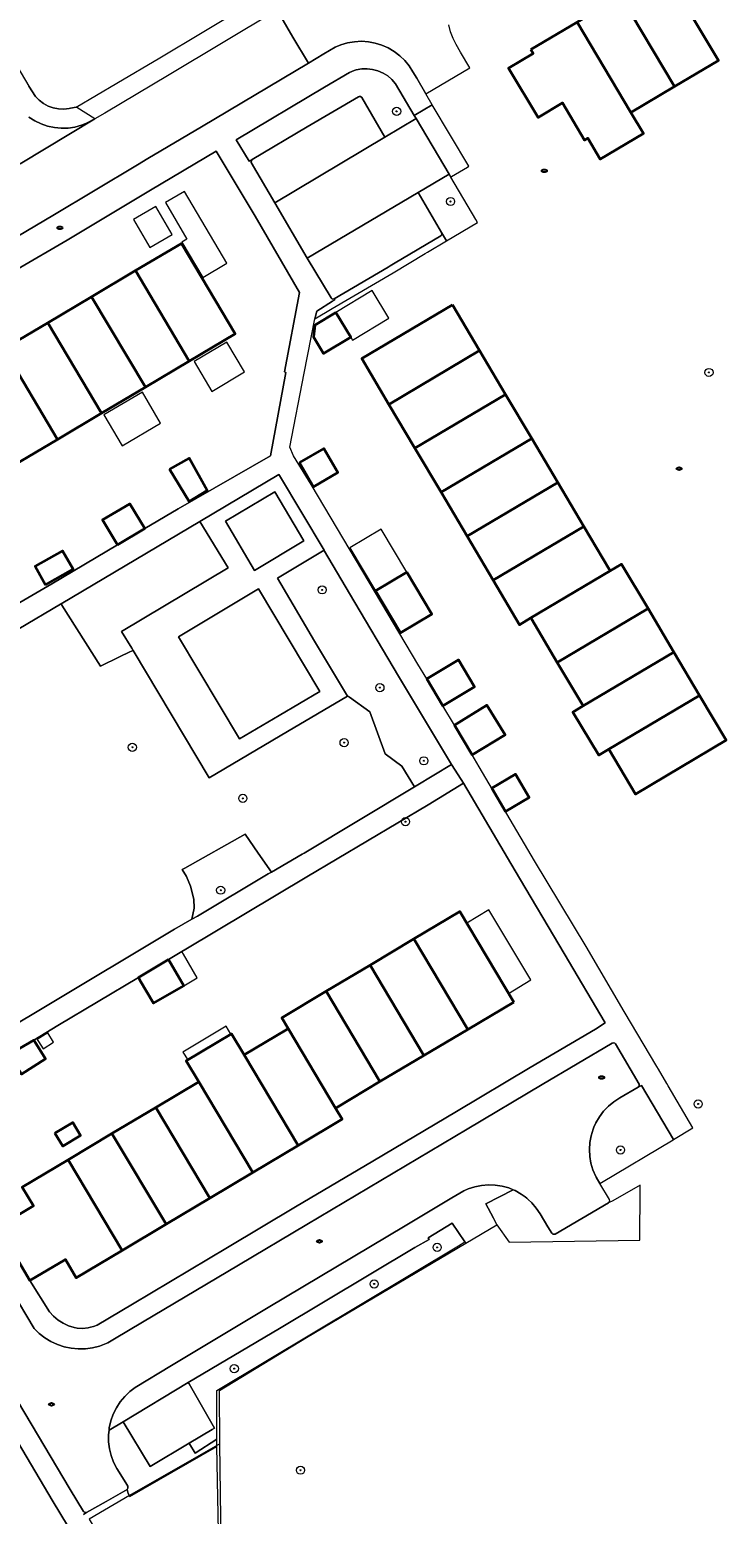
# Model space of a CAD drawing. Extents: x 147051 to 149075, y 463071 to 465537.
# Tile 221 of 229: x 148183 to 148251, y 464692 to 464838. Entities that reach past the tile are written whole.
import ezdxf
from ezdxf.enums import TextEntityAlignment as Align

# ---------------------------------------------------------------- set-up
doc = ezdxf.new("R2010")
doc.units = 0
doc.header["$LTSCALE"] = 0.5
doc.layers.get('0').update_dxf_attribs({"linetype": 'CONTINUOUS'})
for name, color, linetype, lineweight in [('B-PV-GR-BEPLANTING_CULTUUR_HEESTERS-GV', 252, 'CONTINUOUS', 18), ('B-PV-GR-BOOM-S', 252, 'CONTINUOUS', 25), ('B-PV-IE-MEUBILAIR-S', 252, 'CONTINUOUS', 25), ('B-PV-IE-TERREINAFSCHEIDING_KUNSTMATIG_HEKWERK-G', 252, 'CONTINUOUS', 18), ('B-PV-OG-BEBOUWING-GV', 6, 'CONTINUOUS', 35), ('B-PV-OG-BEBOUWING_LUIFEL-GV', 6, 'CONTINUOUS', 18), ('B-PV-OG-TERREIN_BEGROEID-GV', 252, 'CONTINUOUS', 18), ('B-PV-OG-TERREIN_ERF-GV', 252, 'CONTINUOUS', 18), ('B-PV-VH-GESLOTENVERHARDING_ASFALT-GV', 252, 'CONTINUOUS', 18), ('B-PV-VH-ONVERHARD-GV', 252, 'CONTINUOUS', 18), ('B-PV-VH-OPENVERHARDING-GV', 252, 'CONTINUOUS', 18), ('B-PV-VH-OPENVERHARDING_BETONSTRAATSTEEN-GV', 252, 'CONTINUOUS', 18), ('B-PV-VH-OPENVERHARDING_TEGEL-GV', 252, 'CONTINUOUS', 18)]:
    doc.layers.add(name, color=color, linetype=linetype, lineweight=lineweight)
doc.styles.add('NLCS-ISO', font='NLCS-ISO.ttf')

# ---------------------------------------------------------------- blocks, each defined once
blk = doc.blocks.new('SIE-MEUBILAIR_PUT_RIOOLPUT-SO')
blk.add_ellipse((0, 0), major_axis=(1.25, 0), ratio=0.54)
at = {"style": 'NLCS-ISO'}
blk.add_text('ri', height=0.75, dxfattribs=at).set_placement((-0.04, 0.07), align=Align.MIDDLE_CENTER)
blk = doc.blocks.new('SGR-BOOM_GBKN-SO')
at = {"linetype": 'ByBlock', "lineweight": 18}
h = blk.add_hatch(color=0, dxfattribs=at)
h.dxf.hatch_style = 1
edge = h.paths.add_edge_path()
edge.add_arc((0, 0), 0.25, 0, 360)
at = {"color": 0, "linetype": 'ByBlock', "lineweight": 18}
for radius in [2, 0.25]:
    blk.add_circle((0, 0), radius, dxfattribs=at)
at = {"color": 0, "linetype": 'ByBlock', "lineweight": 18, "style": 'NLCS-ISO'}
blk.add_attdef('SOORT', (2.5, 0), '', height=1.5, dxfattribs=at)

msp = doc.modelspace()

# ---------------------------------------------------------------- linework, layer by layer
at = {"layer": 'B-PV-GR-BEPLANTING_CULTUUR_HEESTERS-GV', "flags": 128}
for points in [[(148218.192, 464833.104), (148217.735, 464833.392), (148217.241, 464833.609), (148216.721, 464833.752), (148216.185, 464833.815), (148215.646, 464833.799), (148215.115, 464833.703), (148214.912, 464833.645), (148214.469, 464833.458), (148211.991, 464832.023), (148203.372, 464826.858), (148204.623, 464824.766), (148204.918, 464824.917), (148210.303, 464828.115), (148215.327, 464831.077), (148215.394, 464831.096), (148215.538, 464831.079), (148215.653, 464830.989), (148217.919, 464827.101), (148220.975, 464828.929), (148220.789, 464829.243), (148218.953, 464832.343), (148218.6, 464832.752)], [(148186.285, 464781.304), (148186.296, 464781.286), (148190.083, 464775.302), (148191.942, 464776.21), (148192.947, 464776.701), (148193.27, 464776.859), (148193.14, 464777.078), (148192.142, 464778.708), (148202.563, 464784.934), (148199.813, 464789.489), (148186.22, 464781.406)], [(148214.357, 464772.341), (148214.465, 464772.262), (148216.438, 464770.826), (148217.941, 464766.739), (148219.582, 464765.505), (148220.806, 464763.498), (148220.981, 464763.603), (148224.438, 464765.694), (148219.257, 464774.344), (148214.445, 464782.421), (148212.01, 464786.569), (148211.96, 464786.655), (148207.391, 464783.923), (148211.03, 464777.768), (148214.248, 464772.358)], [(148205.527, 464757.001), (148204.243, 464758.865), (148198.319, 464755.54), (148198.089, 464755.407), (148198.483, 464754.726), (148198.88, 464753.756), (148199.212, 464752.495), (148199.235, 464751.601), (148199.024, 464750.525), (148199.564, 464750.839), (148206.481, 464754.963), (148206.803, 464755.149)], [(148228.883, 464720.621), (148230.093, 464718.911), (148242.87, 464719.1), (148242.894, 464724.11), (148242.895, 464724.183), (148242.899, 464724.496), (148240.236, 464722.945), (148239.813, 464722.772), (148234.602, 464719.692), (148234.533, 464719.678), (148234.393, 464719.701), (148234.375, 464719.704), (148234.248, 464719.802), (148233.882, 464720.408), (148233.107, 464721.689), (148232.733, 464722.252), (148232.296, 464722.766), (148231.937, 464723.099), (148231.8, 464723.226), (148231.657, 464723.331), (148231.254, 464723.624), (148230.665, 464723.954), (148230.462, 464724.038), (148227.805, 464722.675), (148228.041, 464722.224), (148228.544, 464721.268)], [(148198.749, 464705.029), (148201.234, 464700.704), (148201.022, 464700.578), (148198.753, 464699.228), (148198.784, 464699.175), (148199.331, 464698.251), (148201.462, 464699.607), (148201.462, 464704.384), (148225.135, 464718.563), (148225.758, 464718.936), (148224.508, 464720.774), (148222.151, 464719.343), (148222.237, 464719.153), (148220.865, 464718.381), (148207.61, 464710.463), (148198.676, 464705.156)], [(148198.753, 464699.228), (148194.932, 464696.956), (148192.305, 464701.329), (148190.917, 464700.495), (148190.868, 464700.051), (148190.873, 464699.36), (148190.957, 464698.675), (148191.12, 464698.003), (148191.359, 464697.355), (148191.672, 464696.739), (148192.543, 464695.352), (148192.765, 464695), (148192.765, 464694.832), (148192.699, 464694.689), (148192.69, 464694.684), (148192.772, 464694.312), (148192.953, 464693.999), (148201.462, 464698.914), (148201.462, 464699.607), (148199.331, 464698.251), (148198.784, 464699.175)]]:
    msp.add_lwpolyline(points, close=True, dxfattribs=at)
at = {"layer": 'B-PV-IE-TERREINAFSCHEIDING_KUNSTMATIG_HEKWERK-G', "flags": 128}
for points in [[(148211.057, 464809.331), (148212.761, 464810.338), (148218.725, 464813.815), (148221.852, 464815.709)], [(148221.852, 464815.709), (148222.095, 464815.856)], [(148225.844, 464718.809), (148228.883, 464720.621)], [(148201.747, 464699.146), (148201.739, 464704.376), (148210.248, 464709.581), (148225.844, 464718.809)], [(148201.747, 464699.146), (148192.918, 464694.088), (148188.964, 464691.792), (148190.524, 464689.184)], [(148202.01, 464682.393), (148201.872, 464691.873), (148201.747, 464699.146)]]:
    msp.add_lwpolyline(points, dxfattribs=at)
at = {"layer": 'B-PV-OG-BEBOUWING-GV', "flags": 128}
for points in [[(148245.301, 464843.457), (148241.001, 464840.907), (148246.268, 464832.057), (148250.566, 464834.613)], [(148241.001, 464840.907), (148236.738, 464838.379), (148242.009, 464829.523), (148246.268, 464832.057)], [(148232.201, 464835.689), (148232.43, 464835.305), (148230.03, 464833.876), (148232.913, 464829.033), (148235.312, 464830.462), (148237.473, 464826.833), (148237.773, 464827.01), (148238.993, 464824.953), (148243.232, 464827.467), (148242.009, 464829.523), (148236.738, 464838.379)], [(148198.771, 464805.171), (148203.27, 464807.839), (148198.011, 464816.708), (148193.512, 464814.041)], [(148194.471, 464802.621), (148198.771, 464805.171), (148193.512, 464814.041), (148189.211, 464811.491)], [(148190.17, 464800.071), (148194.471, 464802.621), (148189.211, 464811.491), (148184.91, 464808.941)], [(148213.123, 464809.945), (148211.056, 464808.705), (148210.921, 464807.549), (148211.897, 464805.923), (148214.573, 464807.529)], [(148224.523, 464810.706), (148215.647, 464805.444), (148218.314, 464800.945), (148227.19, 464806.207)], [(148185.869, 464797.521), (148190.17, 464800.071), (148184.91, 464808.941), (148180.61, 464806.391)], [(148181.568, 464794.971), (148185.869, 464797.521), (148180.61, 464806.391), (148176.309, 464803.841)], [(148218.314, 464800.945), (148220.863, 464796.644), (148229.74, 464801.906), (148227.19, 464806.207)], [(148232.289, 464797.605), (148229.74, 464801.906), (148220.863, 464796.644), (148223.413, 464792.343)], [(148209.563, 464795.244), (148210.938, 464792.883), (148213.32, 464794.269), (148211.946, 464796.631)], [(148223.413, 464792.343), (148225.962, 464788.042), (148234.839, 464793.303), (148232.289, 464797.605)], [(148196.844, 464794.593), (148198.744, 464791.435), (148200.526, 464792.506), (148198.759, 464795.664)], [(148225.962, 464788.042), (148228.512, 464783.741), (148237.388, 464789.002), (148234.839, 464793.303)], [(148191.734, 464787.199), (148194.408, 464788.783), (148192.962, 464791.217), (148190.29, 464789.631)], [(148228.512, 464783.741), (148231.102, 464779.371), (148232.211, 464780.03), (148239.973, 464784.642), (148239.882, 464784.795), (148237.388, 464789.002)], [(148184.692, 464783.277), (148187.395, 464784.803), (148186.369, 464786.619), (148183.667, 464785.093)], [(148232.26, 464779.947), (148232.268, 464779.934), (148234.799, 464775.673), (148243.678, 464780.949), (148241.089, 464785.305), (148239.973, 464784.642), (148232.211, 464780.03)], [(148220.06, 464784.508), (148216.998, 464782.68), (148219.457, 464778.56), (148222.519, 464780.388)], [(148234.799, 464775.673), (148237.327, 464771.418), (148246.206, 464776.694), (148243.678, 464780.949)], [(148237.327, 464771.418), (148236.319, 464770.812), (148238.863, 464766.582), (148239.852, 464767.169), (148248.731, 464772.444), (148246.206, 464776.694)], [(148222.017, 464774.067), (148223.593, 464771.423), (148226.699, 464773.273), (148225.125, 464775.917)], [(148239.852, 464767.169), (148242.461, 464762.778), (148251.34, 464768.053), (148248.731, 464772.444)], [(148224.72, 464769.531), (148226.456, 464766.617), (148229.684, 464768.594), (148227.911, 464771.486)], [(148228.399, 464763.366), (148229.737, 464761.093), (148232.04, 464762.449), (148230.702, 464764.721)], [(148230.529, 464742.412), (148225.252, 464751.283), (148220.762, 464748.602), (148226.034, 464739.738)], [(148220.762, 464748.602), (148216.468, 464746.04), (148221.736, 464737.182), (148226.034, 464739.738)], [(148196.742, 464746.583), (148193.782, 464744.816), (148193.942, 464744.549), (148195.274, 464742.323), (148198.22, 464744.023)], [(148217.439, 464734.626), (148221.736, 464737.182), (148216.468, 464746.04), (148212.175, 464743.477)], [(148213.082, 464732.035), (148213.21, 464732.111), (148217.439, 464734.626), (148212.175, 464743.477), (148207.822, 464740.879), (148208.447, 464739.829)], [(148213.082, 464732.035), (148208.447, 464739.829), (148208.304, 464739.744), (148204.133, 464737.254), (148209.431, 464728.38), (148213.73, 464730.946)], [(148181.14, 464737.273), (148182.337, 464735.372), (148184.696, 464736.858), (148183.607, 464738.588), (148183.536, 464738.702)], [(148204.133, 464737.254), (148202.912, 464739.306), (148198.47, 464736.662), (148199.694, 464734.604), (148204.992, 464725.73), (148209.431, 464728.38)], [(148199.694, 464734.604), (148195.491, 464732.096), (148200.789, 464723.221), (148204.992, 464725.73)], [(148195.491, 464732.096), (148191.198, 464729.533), (148196.496, 464720.658), (148200.789, 464723.221)], [(148185.622, 464729.57), (148186.383, 464728.297), (148188.13, 464729.342), (148187.369, 464730.615)], [(148191.198, 464729.533), (148186.905, 464726.97), (148192.202, 464718.096), (148196.496, 464720.658)], [(148186.905, 464726.97), (148182.414, 464724.29), (148183.509, 464722.456), (148180.052, 464720.403), (148180.133, 464720.267), (148183.172, 464715.149), (148186.641, 464717.209), (148187.712, 464715.415), (148192.202, 464718.096)]]:
    msp.add_lwpolyline(points, close=True, dxfattribs=at)
at = {"layer": 'B-PV-OG-BEBOUWING_LUIFEL-GV', "flags": 128}
for points in [[(148198.045, 464816.843), (148200.094, 464813.374), (148202.451, 464814.767), (148198.297, 464821.801), (148196.44, 464820.704), (148198.546, 464817.139)], [(148194.919, 464816.293), (148197.106, 464817.585), (148195.482, 464820.334), (148193.295, 464819.042)], [(148214.573, 464807.529), (148214.741, 464807.25), (148218.301, 464809.395), (148216.678, 464812.087), (148213.123, 464809.945)], [(148204.184, 464804.117), (148202.455, 464807.044), (148199.244, 464805.148), (148200.972, 464802.221)], [(148192.21, 464796.883), (148195.966, 464799.1), (148194.174, 464802.153), (148190.41, 464799.931)], [(148217.542, 464788.727), (148214.478, 464786.898), (148216.996, 464782.679), (148220.06, 464784.508)], [(148225.925, 464750.152), (148230.017, 464743.271), (148232.206, 464744.581), (148228.098, 464751.451)], [(148198.053, 464747.365), (148196.742, 464746.583), (148198.22, 464744.023), (148199.541, 464744.786), (148198.206, 464747.099), (148198.056, 464747.36)], [(148198.612, 464736.747), (148202.838, 464739.262), (148202.372, 464740.043), (148198.149, 464737.523)], [(148185.483, 464738.497), (148184.909, 464739.408), (148183.882, 464738.761), (148184.015, 464738.55), (148184.456, 464737.85)]]:
    msp.add_lwpolyline(points, close=True, dxfattribs=at)
at = {"layer": 'B-PV-OG-TERREIN_BEGROEID-GV', "flags": 128}
for points in [[(148226.992, 464818.744), (148226.819, 464819.035), (148224.373, 464823.208), (148224.213, 464823.48), (148221.162, 464821.69), (148223.468, 464817.767), (148223.949, 464816.95)], [(148223.468, 464817.767), (148223.482, 464817.624), (148223.421, 464817.492), (148223.386, 464817.457), (148218.926, 464814.803), (148218.434, 464814.51), (148218.242, 464814.397), (148212.967, 464811.286), (148213.018, 464811.198), (148212.792, 464811.056), (148211.25, 464810.087), (148211.057, 464809.331), (148212.761, 464810.338), (148218.725, 464813.815), (148221.852, 464815.709), (148222.095, 464815.856), (148223.949, 464816.95)], [(148238.599, 464725.267), (148238.962, 464724.659), (148239.131, 464724.76), (148246.13, 464728.941), (148246.166, 464728.963), (148243.053, 464734.244), (148242.716, 464734.071), (148240.905, 464733.028), (148240.331, 464732.66), (148239.805, 464732.228), (148239.332, 464731.737), (148238.92, 464731.194), (148238.575, 464730.607), (148238.386, 464730.177), (148238.3, 464729.983), (148238.101, 464729.331), (148237.979, 464728.66), (148237.937, 464727.98), (148237.974, 464727.3), (148238.091, 464726.628), (148238.286, 464725.975), (148238.556, 464725.35)]]:
    msp.add_lwpolyline(points, close=True, dxfattribs=at)
msp.add_lwpolyline([(148174.672, 464736.001), (148184.522, 464741.894), (148197.337, 464749.544), (148199.024, 464750.525), (148199.235, 464751.601), (148199.212, 464752.495), (148198.88, 464753.756), (148198.483, 464754.726), (148198.089, 464755.407), (148198.319, 464755.54), (148204.243, 464758.865), (148205.527, 464757.001), (148206.803, 464755.149), (148209.819, 464756.887), (148210.021, 464757.006), (148220.806, 464763.498), (148219.582, 464765.505), (148217.941, 464766.739), (148216.438, 464770.826), (148214.465, 464772.262), (148214.357, 464772.341), (148214.248, 464772.358), (148208.391, 464768.908), (148200.711, 464764.371), (148193.27, 464776.859), (148192.947, 464776.701), (148191.942, 464776.21), (148190.083, 464775.302), (148186.296, 464781.286), (148186.285, 464781.304), (148186.22, 464781.406), (148186.154, 464781.367), (148182.098, 464778.96)], dxfattribs=at)
at = {"layer": 'B-PV-OG-TERREIN_ERF-GV', "flags": 128}
for points in [[(148174.515, 464846.57), (148183.066, 464832.116), (148183.715, 464831.101), (148184.081, 464830.725), (148184.499, 464830.409), (148184.96, 464830.16), (148185.454, 464829.985), (148185.969, 464829.886), (148186.492, 464829.867), (148187.013, 464829.927), (148187.145, 464829.956), (148187.696, 464830.058), (148191.682, 464832.407), (148195.89, 464834.887), (148204.16, 464839.834)], [(148181.413, 464781.093), (148185.304, 464783.388), (148191.734, 464787.199), (148190.29, 464789.631), (148192.962, 464791.217), (148194.408, 464788.783), (148197.696, 464790.732), (148206.715, 464795.904), (148208.223, 464804.069), (148208.1, 464804.146), (148209.567, 464811.887), (148205.204, 464819.392), (148201.391, 464825.743), (148194.983, 464821.917), (148186.824, 464817.018), (148181.877, 464814.149)], [(148180.61, 464806.391), (148184.91, 464808.941), (148189.211, 464811.491), (148193.512, 464814.041), (148198.011, 464816.708), (148203.27, 464807.839), (148198.771, 464805.171), (148194.471, 464802.621), (148190.17, 464800.071), (148185.869, 464797.521), (148181.568, 464794.971)], [(148180.052, 464720.403), (148183.509, 464722.456), (148182.414, 464724.29), (148186.905, 464726.97), (148191.198, 464729.533), (148195.491, 464732.096), (148199.694, 464734.604), (148198.47, 464736.662), (148202.912, 464739.306), (148204.133, 464737.254), (148208.304, 464739.744), (148208.447, 464739.829), (148207.822, 464740.879), (148212.175, 464743.477), (148216.468, 464746.04), (148220.762, 464748.602), (148225.252, 464751.283), (148230.529, 464742.412), (148226.034, 464739.738), (148221.736, 464737.182), (148217.439, 464734.626), (148213.21, 464732.111), (148213.082, 464732.035), (148213.73, 464730.946), (148209.431, 464728.38), (148204.992, 464725.73), (148200.789, 464723.221), (148196.496, 464720.658), (148192.202, 464718.096), (148187.712, 464715.415), (148186.641, 464717.209), (148183.172, 464715.149), (148185.098, 464712.095), (148185.481, 464711.659), (148185.92, 464711.28), (148186.408, 464710.964), (148186.934, 464710.719), (148187.489, 464710.547), (148187.787, 464710.489), (148188.327, 464710.462), (148188.866, 464710.516), (148189.107, 464710.576), (148189.39, 464710.647), (148189.737, 464710.782), (148193.205, 464712.84), (148202.495, 464718.379), (148209.183, 464722.357), (148216.729, 464726.845), (148224.933, 464731.707), (148232.125, 464735.996), (148238.542, 464739.779), (148239.47, 464740.401), (148235.464, 464747.181), (148230.662, 464755.27), (148225.609, 464763.85), (148222.152, 464761.741), (148210.279, 464754.687), (148198.428, 464747.589), (148198.053, 464747.365), (148196.742, 464746.583), (148198.22, 464744.023), (148195.274, 464742.323), (148193.942, 464744.549), (148193.782, 464744.816), (148185.91, 464740.118), (148183.536, 464738.702), (148183.607, 464738.588), (148184.696, 464736.858), (148182.337, 464735.372)], [(148186.857, 464691.15), (148185.434, 464693.491), (148177.149, 464707.442)], [(148201.795, 464682.27), (148201.462, 464698.914), (148192.953, 464693.999), (148192.772, 464694.312), (148192.69, 464694.684), (148190.617, 464693.513), (148188.719, 464692.421), (148188.409, 464692.242)]]:
    msp.add_lwpolyline(points, dxfattribs=at)
for points in [[(148214.573, 464807.529), (148211.897, 464805.923), (148210.921, 464807.549), (148211.056, 464808.705), (148213.123, 464809.945)], [(148211.946, 464796.631), (148213.32, 464794.269), (148210.938, 464792.883), (148209.563, 464795.244)], [(148198.759, 464795.664), (148200.526, 464792.506), (148198.744, 464791.435), (148196.844, 464794.593)], [(148183.667, 464785.093), (148186.369, 464786.619), (148187.395, 464784.803), (148184.692, 464783.277)], [(148222.519, 464780.388), (148219.457, 464778.56), (148216.998, 464782.68), (148220.06, 464784.508)], [(148230.702, 464764.721), (148232.04, 464762.449), (148229.737, 464761.093), (148228.399, 464763.366)], [(148187.369, 464730.615), (148188.13, 464729.342), (148186.383, 464728.297), (148185.622, 464729.57)]]:
    msp.add_lwpolyline(points, close=True, dxfattribs=at)
at = {"layer": 'B-PV-VH-GESLOTENVERHARDING_ASFALT-GV', "flags": 128}
msp.add_lwpolyline([(148176.026, 464813.878), (148185.396, 464819.446), (148193.706, 464824.408), (148194.724, 464825.012), (148199.962, 464828.116), (148210.427, 464834.367), (148208.912, 464836.904), (148207.382, 464839.559), (148196.808, 464833.214), (148190.487, 464829.461), (148189.539, 464828.898), (148182.222, 464824.503)], dxfattribs=at)
at = {"layer": 'B-PV-VH-ONVERHARD-GV', "flags": 128}
msp.add_lwpolyline([(148211.54, 464772.823), (148205.559, 464782.877), (148197.698, 464778.184), (148203.685, 464768.189), (148207.577, 464770.476)], close=True, dxfattribs=at)
at = {"layer": 'B-PV-VH-OPENVERHARDING-GV', "flags": 128}
for points in [[(148211.03, 464777.768), (148207.391, 464783.923), (148211.96, 464786.655), (148207.614, 464793.969), (148207.54, 464794.094), (148199.813, 464789.489), (148202.563, 464784.934), (148192.142, 464778.708), (148193.14, 464777.078), (148193.27, 464776.859), (148200.711, 464764.371), (148208.391, 464768.908), (148214.248, 464772.358)], [(148205.152, 464784.682), (148209.991, 464787.569), (148207.133, 464792.395), (148202.301, 464789.522)], [(148202.301, 464789.522), (148207.133, 464792.395), (148209.991, 464787.569), (148205.152, 464784.682)], [(148203.685, 464768.189), (148197.698, 464778.184), (148205.559, 464782.877), (148211.54, 464772.823), (148207.577, 464770.476)]]:
    msp.add_lwpolyline(points, close=True, dxfattribs=at)
at = {"layer": 'B-PV-VH-OPENVERHARDING_BETONSTRAATSTEEN-GV', "flags": 128}
for points in [[(148207.382, 464839.559), (148208.912, 464836.904), (148210.427, 464834.367), (148211.945, 464835.271), (148213.043, 464835.917), (148213.612, 464836.156), (148214.267, 464836.348), (148214.939, 464836.462), (148215.621, 464836.497), (148216.301, 464836.451), (148216.972, 464836.327), (148217.623, 464836.125), (148218.247, 464835.848), (148218.833, 464835.5), (148219.375, 464835.086), (148219.865, 464834.611), (148220.296, 464834.082), (148220.662, 464833.507), (148221.048, 464832.894), (148221.918, 464831.366), (148226.238, 464833.901), (148225.32, 464835.44), (148224.904, 464836.171), (148224.592, 464836.785), (148224.352, 464837.431), (148224.19, 464838.101)], [(148182.222, 464824.503), (148189.539, 464828.898), (148188.657, 464828.441), (148188.228, 464828.278), (148187.576, 464828.101), (148186.907, 464828.003), (148186.232, 464827.985), (148185.559, 464828.046), (148184.898, 464828.187), (148184.258, 464828.404), (148183.648, 464828.696), (148183.077, 464829.057)], [(148178.835, 464708.591), (148187.109, 464694.699), (148188.429, 464692.528), (148188.456, 464692.494), (148188.578, 464692.421), (148188.719, 464692.421), (148190.617, 464693.513), (148192.69, 464694.684), (148192.699, 464694.689), (148192.765, 464694.832), (148192.765, 464695), (148192.543, 464695.352), (148191.672, 464696.739), (148191.359, 464697.355), (148191.12, 464698.003), (148190.957, 464698.675), (148190.873, 464699.36), (148190.868, 464700.051), (148190.917, 464700.495), (148190.943, 464700.738), (148191.098, 464701.412), (148191.329, 464702.063), (148191.633, 464702.683), (148192.007, 464703.264), (148192.446, 464703.798), (148192.944, 464704.277), (148193.46, 464704.673), (148197.017, 464706.843), (148206.504, 464712.503), (148219.916, 464720.51), (148224.47, 464723.244), (148225.637, 464723.936), (148226.07, 464724.128), (148226.712, 464724.339), (148227.374, 464724.472), (148228.048, 464724.527), (148228.723, 464724.501), (148229.39, 464724.396), (148230.041, 464724.213), (148230.462, 464724.038), (148230.665, 464723.954), (148231.254, 464723.624), (148231.657, 464723.331), (148231.8, 464723.226), (148231.937, 464723.099), (148232.296, 464722.766), (148232.733, 464722.252), (148233.107, 464721.689), (148233.882, 464720.408), (148234.248, 464719.802), (148234.375, 464719.704), (148234.393, 464719.701), (148234.533, 464719.678), (148234.602, 464719.692), (148239.813, 464722.772), (148239.863, 464722.813), (148239.925, 464722.938), (148239.91, 464723.077), (148238.962, 464724.659), (148238.599, 464725.267), (148238.556, 464725.35), (148238.286, 464725.975), (148238.091, 464726.628), (148237.974, 464727.3), (148237.937, 464727.98), (148237.979, 464728.66), (148238.101, 464729.331), (148238.3, 464729.983), (148238.386, 464730.177), (148238.575, 464730.607), (148238.92, 464731.194), (148239.332, 464731.737), (148239.805, 464732.228), (148240.331, 464732.66), (148240.905, 464733.028), (148242.716, 464734.071), (148242.74, 464734.096), (148242.814, 464734.237), (148242.814, 464734.394), (148240.487, 464738.335), (148240.435, 464738.388), (148240.304, 464738.437), (148240.167, 464738.408), (148233.312, 464734.35), (148225.962, 464729.962), (148210.292, 464720.633), (148203.595, 464716.671), (148194.184, 464711.068), (148191.451, 464709.451), (148190.78, 464709.058), (148190.618, 464708.983), (148189.965, 464708.734), (148189.288, 464708.561), (148188.595, 464708.466), (148187.896, 464708.452), (148187.201, 464708.517), (148186.517, 464708.661), (148185.854, 464708.882), (148185.22, 464709.178), (148184.625, 464709.544), (148184.075, 464709.976), (148183.578, 464710.467), (148181.32, 464714.247)]]:
    msp.add_lwpolyline(points, dxfattribs=at)
for points in [[(148215.653, 464830.989), (148215.538, 464831.079), (148215.394, 464831.096), (148215.327, 464831.077), (148210.303, 464828.115), (148204.918, 464824.917), (148204.838, 464824.778), (148204.833, 464824.62), (148207.154, 464820.685), (148217.919, 464827.101)], [(148207.154, 464820.685), (148210.325, 464815.279), (148221.162, 464821.69), (148224.213, 464823.48), (148220.975, 464828.929), (148217.919, 464827.101)], [(148223.386, 464817.457), (148223.421, 464817.492), (148223.482, 464817.624), (148223.468, 464817.767), (148221.162, 464821.69), (148210.325, 464815.279), (148212.661, 464811.366), (148212.705, 464811.317), (148212.831, 464811.262), (148212.967, 464811.286), (148218.242, 464814.397), (148218.434, 464814.51), (148218.926, 464814.803)], [(148198.676, 464705.156), (148192.305, 464701.329), (148194.932, 464696.956), (148198.753, 464699.228), (148201.022, 464700.578), (148201.234, 464700.704), (148198.749, 464705.029)]]:
    msp.add_lwpolyline(points, close=True, dxfattribs=at)
at = {"layer": 'B-PV-VH-OPENVERHARDING_TEGEL-GV', "flags": 128}
for points in [[(148181.32, 464714.247), (148183.578, 464710.467), (148184.075, 464709.976), (148184.625, 464709.544), (148185.22, 464709.178), (148185.854, 464708.882), (148186.517, 464708.661), (148187.201, 464708.517), (148187.896, 464708.452), (148188.595, 464708.466), (148189.288, 464708.561), (148189.965, 464708.734), (148190.618, 464708.983), (148190.78, 464709.058), (148191.451, 464709.451), (148194.184, 464711.068), (148203.595, 464716.671), (148210.292, 464720.633), (148225.962, 464729.962), (148233.312, 464734.35), (148240.167, 464738.408), (148240.304, 464738.437), (148240.435, 464738.388), (148240.487, 464738.335), (148242.814, 464734.394), (148242.814, 464734.237), (148242.74, 464734.096), (148242.716, 464734.071), (148243.053, 464734.244), (148246.166, 464728.963), (148248.076, 464730.092), (148245.637, 464734.223), (148245.512, 464734.433), (148244.688, 464735.86), (148244.537, 464736.116), (148241.357, 464741.48), (148237.613, 464747.849), (148232.568, 464756.243), (148227.139, 464765.47), (148226.456, 464766.617), (148224.72, 464769.531), (148223.593, 464771.423), (148222.017, 464774.067), (148221.154, 464775.516), (148216.386, 464783.534), (148210.699, 464793.095), (148208.985, 464795.91), (148208.629, 464796.761), (148210.029, 464803.989), (148211.057, 464809.331), (148211.25, 464810.087), (148212.792, 464811.056), (148213.018, 464811.198), (148212.967, 464811.286), (148212.831, 464811.262), (148212.705, 464811.317), (148212.661, 464811.366), (148210.325, 464815.279), (148207.154, 464820.685), (148204.833, 464824.62), (148204.838, 464824.778), (148204.918, 464824.917), (148204.623, 464824.766), (148203.372, 464826.858), (148211.991, 464832.023), (148214.469, 464833.458), (148214.912, 464833.645), (148215.115, 464833.703), (148215.646, 464833.799), (148216.185, 464833.815), (148216.721, 464833.752), (148217.241, 464833.609), (148217.735, 464833.392), (148218.192, 464833.104), (148218.6, 464832.752), (148218.953, 464832.343), (148220.789, 464829.243), (148222.54, 464830.288), (148221.918, 464831.366), (148221.048, 464832.894), (148220.662, 464833.507), (148220.296, 464834.082), (148219.865, 464834.611), (148219.375, 464835.086), (148218.833, 464835.5), (148218.247, 464835.848), (148217.623, 464836.125), (148216.972, 464836.327), (148216.301, 464836.451), (148215.621, 464836.497), (148214.939, 464836.462), (148214.267, 464836.348), (148213.612, 464836.156), (148213.043, 464835.917), (148211.945, 464835.271), (148210.427, 464834.367), (148199.962, 464828.116), (148194.724, 464825.012), (148193.706, 464824.408), (148185.396, 464819.446), (148176.026, 464813.878)], [(148183.077, 464829.057), (148183.648, 464828.696), (148184.258, 464828.404), (148184.898, 464828.187), (148185.559, 464828.046), (148186.232, 464827.985), (148186.907, 464828.003), (148187.576, 464828.101), (148188.228, 464828.278), (148188.657, 464828.441), (148189.539, 464828.898), (148187.759, 464830.018), (148187.696, 464830.058), (148187.145, 464829.956), (148187.013, 464829.927), (148186.492, 464829.867), (148185.969, 464829.886), (148185.454, 464829.985), (148184.96, 464830.16), (148184.499, 464830.409), (148184.081, 464830.725), (148183.715, 464831.101), (148183.066, 464832.116)], [(148181.877, 464814.149), (148186.824, 464817.018), (148194.983, 464821.917), (148201.391, 464825.743), (148205.204, 464819.392), (148209.567, 464811.887), (148208.1, 464804.146), (148208.223, 464804.069), (148206.715, 464795.904), (148197.696, 464790.732), (148194.408, 464788.783), (148191.734, 464787.199), (148185.304, 464783.388), (148181.413, 464781.093)], [(148182.098, 464778.96), (148186.154, 464781.367), (148186.22, 464781.406), (148199.813, 464789.489), (148207.54, 464794.094), (148207.614, 464793.969), (148211.96, 464786.655), (148212.01, 464786.569), (148214.445, 464782.421), (148219.257, 464774.344), (148224.438, 464765.694), (148224.511, 464765.579), (148225.609, 464763.85), (148230.662, 464755.27), (148235.464, 464747.181), (148239.47, 464740.401), (148238.542, 464739.779), (148232.125, 464735.996), (148224.933, 464731.707), (148216.729, 464726.845), (148209.183, 464722.357), (148202.495, 464718.379), (148193.205, 464712.84), (148189.737, 464710.782), (148189.39, 464710.647), (148189.107, 464710.576), (148188.866, 464710.516), (148188.327, 464710.462), (148187.787, 464710.489), (148187.489, 464710.547), (148186.934, 464710.719), (148186.408, 464710.964), (148185.92, 464711.28), (148185.481, 464711.659), (148185.098, 464712.095), (148183.172, 464715.149), (148180.133, 464720.267)], [(148181.14, 464737.273), (148183.536, 464738.702), (148185.91, 464740.118), (148193.782, 464744.816), (148196.742, 464746.583), (148198.053, 464747.365), (148198.428, 464747.589), (148210.279, 464754.687), (148222.152, 464761.741), (148225.609, 464763.85), (148224.511, 464765.579), (148224.438, 464765.694), (148220.981, 464763.603), (148220.806, 464763.498), (148210.021, 464757.006), (148209.819, 464756.887), (148206.803, 464755.149), (148206.481, 464754.963), (148199.564, 464750.839), (148199.024, 464750.525), (148197.337, 464749.544), (148184.522, 464741.894), (148174.672, 464736.001)], [(148188.409, 464692.242), (148188.719, 464692.421), (148188.578, 464692.421), (148188.456, 464692.494), (148188.429, 464692.528), (148187.109, 464694.699), (148178.835, 464708.591)], [(148177.149, 464707.442), (148185.434, 464693.491), (148186.857, 464691.15)]]:
    msp.add_lwpolyline(points, dxfattribs=at)
for points in [[(148225.994, 464824.169), (148226.141, 464824.256), (148222.54, 464830.288), (148220.789, 464829.243), (148220.975, 464828.929), (148224.213, 464823.48), (148224.373, 464823.208), (148224.443, 464823.25)], [(148225.844, 464718.809), (148228.883, 464720.621), (148228.544, 464721.268), (148228.041, 464722.224), (148227.805, 464722.675), (148230.462, 464724.038), (148230.041, 464724.213), (148229.39, 464724.396), (148228.723, 464724.501), (148228.048, 464724.527), (148227.374, 464724.472), (148226.712, 464724.339), (148226.07, 464724.128), (148225.637, 464723.936), (148224.47, 464723.244), (148219.916, 464720.51), (148206.504, 464712.503), (148197.017, 464706.843), (148193.46, 464704.673), (148192.944, 464704.277), (148192.446, 464703.798), (148192.007, 464703.264), (148191.633, 464702.683), (148191.329, 464702.063), (148191.098, 464701.412), (148190.943, 464700.738), (148190.917, 464700.495), (148192.305, 464701.329), (148198.676, 464705.156), (148207.61, 464710.463), (148220.865, 464718.381), (148222.237, 464719.153), (148222.151, 464719.343), (148224.508, 464720.774), (148225.758, 464718.936)]]:
    msp.add_lwpolyline(points, close=True, dxfattribs=at)

# ---------------------------------------------------------------- block references
at = {"layer": 'B-PV-GR-BOOM-S', "xscale": 0.2, "yscale": 0.2, "zscale": 0.2}
for p in [(148219.066, 464829.639), (148224.347, 464820.813), (148249.639, 464804.073), (148211.779, 464782.78), (148217.43, 464773.211), (148193.202, 464767.367), (148213.924, 464767.826), (148221.735, 464766.044), (148204.007, 464762.364), (148219.933, 464760.082), (148201.849, 464753.371), (148248.589, 464732.438), (148240.985, 464727.935), (148223.033, 464718.398), (148216.868, 464714.814), (148203.172, 464706.522), (148209.658, 464696.576)]:
    msp.add_blockref('SGR-BOOM_GBKN-SO', p, dxfattribs=at)
at = {"layer": 'B-PV-IE-MEUBILAIR-S', "xscale": 0.2, "yscale": 0.2, "zscale": 0.2}
for p in [(148233.525, 464823.816), (148186.108, 464818.234), (148246.725, 464794.652), (148239.138, 464735.029), (148211.503, 464718.992), (148185.282, 464703.029)]:
    msp.add_blockref('SIE-MEUBILAIR_PUT_RIOOLPUT-SO', p, dxfattribs=at)

doc.saveas('drawing.dxf')
